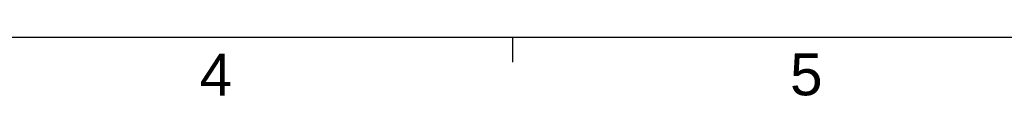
# Model space of a CAD drawing. Extents: x 210 to 804, y -840 to 420.
# Tile 30 of 50: x 448.14 to 565.71, y 8.55 to 15. Entities that reach past the tile are written whole.
import ezdxf
from ezdxf.enums import TextEntityAlignment as Align

# ---------------------------------------------------------------- set-up
doc = ezdxf.new("R2010")
doc.units = 0
doc.header["$LTSCALE"] = 0.5
doc.layers.get('0').update_dxf_attribs({"linetype": 'CONTINUOUS'})
doc.layers.add('DIM', color=7, linetype='CONTINUOUS')
doc.layers.add('PAPER', color=7, linetype='CONTINUOUS')
doc.styles.add('ARIAL', font='ARIAL.TTF')

# ---------------------------------------------------------------- blocks, each defined once
blk = doc.blocks.new('A2')
at = {"layer": 'PAPER', "color": 3}
blk.add_line((225, 15), (789, 15), dxfattribs=at)
at = {"layer": 'PAPER', "color": 2}
blk.add_line((507, 15), (507, 12), dxfattribs=at)
at = {"style": 'ARIAL'}
for tag, height, p in [('TITLE', 4.5, (749.84, 40.88)), ('XXXXXXXXXX', 4, (749.84, 24.46))]:
    blk.add_attdef(tag, text='', height=height, dxfattribs=at).set_placement(p, align=Align.CENTER)
for tag, p, height in [('V', (625.66, 30.86), 2), ('00', (779.83, 20.28), 4), ('2_____2', (724.26, 16.66), 2.5), ("XX/XX'XX", (760.13, 16.14), 2.5), ('mm', (631.88, 16.46), 2.5), ('ADP-XX', (656.66, 16.15), 2.5), ('--', (612.88, 16.26), 2.5)]:
    blk.add_attdef(tag, p, '', height=height, dxfattribs=at)
at = {"layer": 'PAPER', "color": 1, "style": 'ARIAL'}
for s, p in [('4', (471.56, 10.5)), ('5', (542.06, 10.5))]:
    blk.add_text(s, height=5, dxfattribs=at).set_placement(p, align=Align.MIDDLE)

msp = doc.modelspace()

# ---------------------------------------------------------------- block references
at = {"layer": 'DIM', "color": 7}
msp.add_blockref('A2', (0, 0), dxfattribs=at)

doc.saveas('drawing.dxf')
